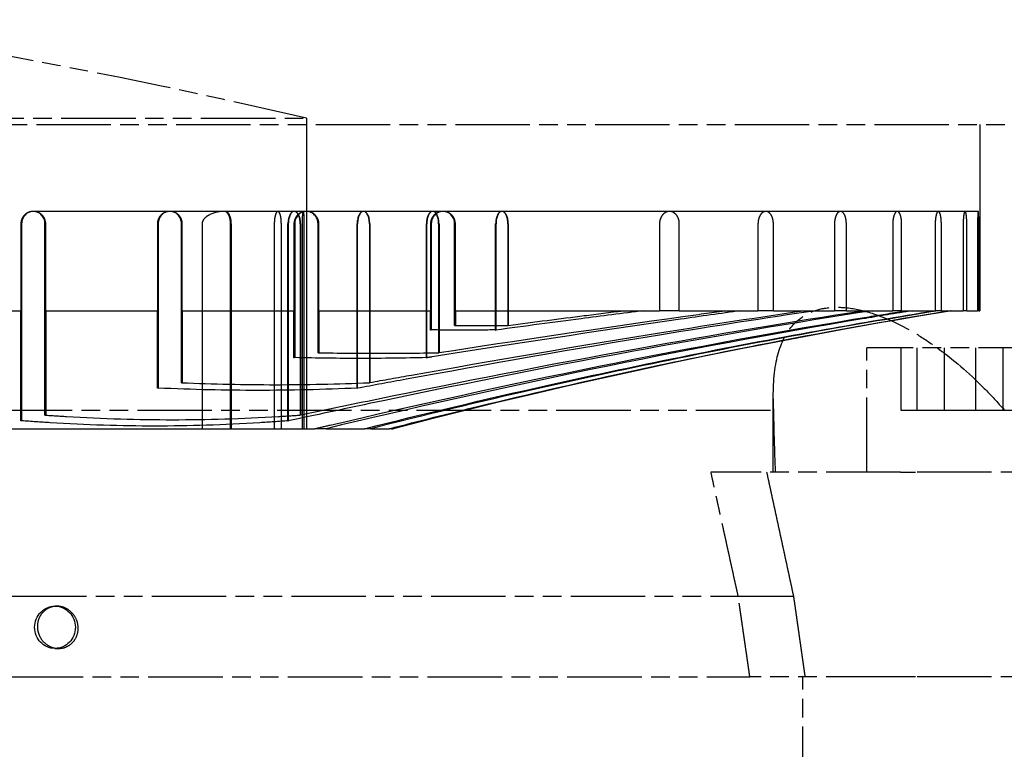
# Model space of a CAD drawing. Header units: millimetres. Extents: x -34725 to 178350, y -13707 to 126150.
# Tile 177 of 256: x 47143 to 47302, y 4669 to 4786. Entities that reach past the tile are written whole.
import ezdxf

# ---------------------------------------------------------------- set-up
doc = ezdxf.new("R2010")
doc.units = ezdxf.units.MM
doc.linetypes.add('AM_ISO09W050', pattern=[22.5, 12, -1.5, 3, -1.5, 3, -1.5])
doc.layers.get('Defpoints').update_dxf_attribs({"linetype": 'CONTINUOUS'})
doc.layers.add('AM_11', color=3, linetype='AM_ISO09W050', lineweight=25)
doc.layers.add('AM_5', color=3, linetype='CONTINUOUS', lineweight=25)
doc.styles.get("Standard").update_dxf_attribs({"font": 'isocp.shx'})
doc.dimstyles.new('AM_ISO', dxfattribs={"dimtxt": 3.5, "dimasz": 2.5, "dimexe": 2, "dimexo": 1, "dimgap": 0.6, "dimtad": 1, "dimdsep": 46, "dimtxsty": 'Standard', "dimcen": 0, "dimclrd": 256, "dimclre": 256, "dimclrt": 2, "dimadec": 0, "dimazin": 2, "dimtp": 0.1, "dimtm": 0.1, "dimtfac": 0.71, "dimtmove": 0, "dimatfit": 3, "dimfxl": 1, "dimtfill": 1, "dimtfillclr": 256, "dimlwd": -1, "dimlwe": -1, "dimarcsym": 0})

# ---------------------------------------------------------------- blocks, each defined once
blk = doc.blocks.new('*D66')
at = {"layer": 'AM_5', "transparency": 16777216}
for p, q in [((42676.9, 5358.19), (42676.9, 9633.73)), ((49596.9, 4508.19), (49596.9, 9633.73)), ((43051.9, 9333.73), (49221.9, 9333.73))]:
    blk.add_line(p, q, dxfattribs=at)
for points in [[(43051.9, 9396.23), (43051.9, 9271.23), (42676.9, 9333.73)], [(49221.9, 9396.23), (49221.9, 9271.23), (49596.9, 9333.73)]]:
    blk.add_solid(points, dxfattribs=at)
at = {"layer": 'Defpoints', "color": 0, "transparency": 16777216}
for p in [(49596.9, 9333.73), (42676.9, 5208.19), (49596.9, 4358.19)]:
    blk.add_point(p, dxfattribs=at)
at = {"layer": 'AM_5', "color": 2, "transparency": 16777216, "insert": (47122.13, 9817.38), "char_height": 525, "attachment_point": 5, "bg_fill": 3, "box_fill_scale": 1.1, "bg_fill_color": 256, "bg_fill_true_color": 13158600, "bg_fill_transparency": 0}
blk.add_mtext('6920', dxfattribs=at)

msp = doc.modelspace()

# ---------------------------------------------------------------- dimensions: what is measured, and where the dimension line sits
at = {"layer": 'AM_5'}
dim = msp.add_linear_dim(base=(49596.896, 9333.725), p1=(42676.896, 5208.188), p2=(49596.896, 4358.188), dimstyle='AM_ISO', override={"dimscale": 150, "dimtmove": 2}, dxfattribs=at)
dim.commit()
dim.dimension.update_dxf_attribs({"geometry": '*D66', "text_midpoint": (47122.13, 9817.383), "dimtype": 160})

# ---------------------------------------------------------------- next in the draw order: linework, layer by layer
at = {"layer": 'AM_11'}
for p, q in [((46947.152, 4770.188), (47189.152, 4770.188)), ((47189.152, 4770.188), (47189.152, 4769.188)), ((46808.152, 4769.188), (47328.152, 4769.188)), ((47309.426, 4733.188), (47279.426, 4733.188)), ((47279.426, 4713.188), (47279.426, 4733.188)), ((47094.417, 4723.188), (47264.446, 4723.188)), ((47284.893, 4713.188), (47254.326, 4713.188)), ((47284.893, 4713.188), (47287.307, 4713.188)), ((47322.052, 4713.188), (47287.307, 4713.188)), ((47096.74, 4693.188), (47258.72, 4693.188)), ((47096.179, 4680.188), (47260.6, 4680.188)), ((47284.893, 4680.188), (47260.6, 4680.188)), ((47269.139, 4660.188), (47269.139, 4680.188)), ((47287.307, 4680.188), (47284.893, 4680.188)), ((47322.052, 4680.188), (47287.307, 4680.188))]:
    msp.add_line(p, q, dxfattribs=at)
at = {"layer": 'AM_11', "ltscale": 23.705854}
msp.add_line((47189.152, 4769.188), (47189.152, 4720.188), dxfattribs=at)
at = {"layer": 'AM_11', "ltscale": 24.189648}
msp.add_line((47297.652, 4769.188), (47297.652, 4739.188), dxfattribs=at)
at = {"layer": 'AM_11', "ltscale": 25.08684}
for p, q in [((47167.152, 4755.188), (47145.152, 4755.188)), ((47189.152, 4755.188), (47167.152, 4755.188))]:
    msp.add_line(p, q, dxfattribs=at)
at = {"layer": 'AM_11', "ltscale": 23.205763}
msp.add_line((47209.502, 4755.188), (47189.152, 4755.188), dxfattribs=at)
at = {"layer": 'AM_11', "ltscale": 1.570911}
msp.add_line((47211.152, 4755.188), (47209.502, 4755.188), dxfattribs=at)
at = {"layer": 'AM_11', "ltscale": 12.801457}
msp.add_line((47220.657, 4755.188), (47211.152, 4755.188), dxfattribs=at)
at = {"layer": 'AM_11', "ltscale": 21.768898}
msp.add_line((47247.655, 4755.188), (47220.657, 4755.188), dxfattribs=at)
at = {"layer": 'AM_11', "ltscale": 14.769024}
msp.add_line((47263.163, 4755.188), (47247.655, 4755.188), dxfattribs=at)
at = {"layer": 'AM_11', "ltscale": 11.464278}
msp.add_line((47275.201, 4755.188), (47263.163, 4755.188), dxfattribs=at)
at = {"layer": 'AM_11', "ltscale": 8.712307}
msp.add_line((47284.349, 4755.188), (47275.201, 4755.188), dxfattribs=at)
at = {"layer": 'AM_11', "ltscale": 6.299582}
msp.add_line((47290.964, 4755.188), (47284.349, 4755.188), dxfattribs=at)
at = {"layer": 'AM_11', "ltscale": 4.097777}
msp.add_line((47295.267, 4755.188), (47290.964, 4755.188), dxfattribs=at)
at = {"layer": 'AM_11', "ltscale": 2.019995}
msp.add_line((47297.388, 4755.188), (47295.267, 4755.188), dxfattribs=at)
at = {"layer": 'AM_11', "ltscale": 13.332776}
for p, q in [((47143.152, 4753.188), (47143.152, 4739.188)), ((47147.152, 4739.188), (47147.152, 4753.188)), ((47165.152, 4753.188), (47165.152, 4739.188)), ((47169.152, 4739.188), (47169.152, 4753.188)), ((47187.152, 4753.188), (47187.152, 4739.188)), ((47191.152, 4739.188), (47191.152, 4753.188)), ((47209.152, 4753.188), (47209.152, 4739.188)), ((47213.152, 4739.188), (47213.152, 4753.188)), ((47246.043, 4753.188), (47246.043, 4739.188)), ((47249.23, 4739.188), (47249.23, 4753.188)), ((47261.908, 4753.188), (47261.908, 4739.188)), ((47264.39, 4739.188), (47264.39, 4753.188)), ((47274.233, 4753.188), (47274.233, 4739.188)), ((47276.145, 4739.188), (47276.145, 4753.188)), ((47283.626, 4753.188), (47283.626, 4739.188)), ((47285.051, 4739.188), (47285.051, 4753.188)), ((47290.461, 4753.188), (47290.461, 4739.188)), ((47291.448, 4739.188), (47291.448, 4753.188)), ((47294.967, 4753.188), (47294.967, 4739.188)), ((47295.549, 4739.188), (47295.549, 4753.188)), ((47297.284, 4753.188), (47297.284, 4739.188)), ((47297.475, 4739.188), (47297.475, 4753.188))]:
    msp.add_line(p, q, dxfattribs=at)
at = {"layer": 'AM_11', "ltscale": 25.580938}
for p, q in [((47143.275, 4753.188), (47143.275, 4721.462)), ((47186.242, 4721.462), (47186.242, 4753.188))]:
    msp.add_line(p, q, dxfattribs=at)
at = {"layer": 'AM_11', "ltscale": 24.841232}
for p, q in [((47147.029, 4722.38), (47147.029, 4753.188)), ((47188.145, 4753.188), (47188.145, 4722.38))]:
    msp.add_line(p, q, dxfattribs=at)
at = {"layer": 'AM_11', "ltscale": 21.337854}
for p, q in [((47165.275, 4753.188), (47165.275, 4726.725)), ((47197.396, 4726.725), (47197.396, 4753.188))]:
    msp.add_line(p, q, dxfattribs=at)
at = {"layer": 'AM_11', "ltscale": 30.960028}
for p, q in [((47169.029, 4727.59), (47169.029, 4753.188)), ((47199.299, 4753.188), (47199.299, 4727.59))]:
    msp.add_line(p, q, dxfattribs=at)
at = {"layer": 'AM_11', "ltscale": 26.608612}
for p, q in [((47172.343, 4753.188), (47172.343, 4720.188)), ((47176.927, 4720.188), (47176.927, 4753.188)), ((47176.99, 4753.188), (47176.99, 4720.188)), ((47177.053, 4753.188), (47177.053, 4720.188)), ((47183.979, 4753.188), (47183.979, 4720.188)), ((47185.114, 4720.188), (47185.114, 4753.188)), ((47188.452, 4753.188), (47188.452, 4720.188)), ((47188.817, 4720.188), (47188.817, 4753.188))]:
    msp.add_line(p, q, dxfattribs=at)
at = {"layer": 'AM_11', "ltscale": 25.605299}
msp.add_line((47186.179, 4721.432), (47186.179, 4753.188), dxfattribs=at)
at = {"layer": 'AM_11', "ltscale": 26.072294}
for p, q in [((47187.275, 4753.188), (47187.275, 4731.631)), ((47208.551, 4731.631), (47208.551, 4753.188))]:
    msp.add_line(p, q, dxfattribs=at)
at = {"layer": 'AM_11', "ltscale": 24.817051}
msp.add_line((47188.207, 4753.188), (47188.207, 4722.41), dxfattribs=at)
at = {"layer": 'AM_11', "ltscale": 25.111382}
for p, q in [((47191.029, 4732.426), (47191.029, 4753.188)), ((47210.454, 4753.188), (47210.454, 4732.426))]:
    msp.add_line(p, q, dxfattribs=at)
at = {"layer": 'AM_11', "ltscale": 21.360899}
msp.add_line((47197.334, 4726.696), (47197.334, 4753.188), dxfattribs=at)
at = {"layer": 'AM_11', "ltscale": 30.925901}
msp.add_line((47199.362, 4753.188), (47199.362, 4727.618), dxfattribs=at)
at = {"layer": 'AM_11', "ltscale": 26.104095}
msp.add_line((47208.488, 4731.605), (47208.488, 4753.188), dxfattribs=at)
at = {"layer": 'AM_11', "ltscale": 20.676773}
for p, q in [((47209.275, 4753.188), (47209.275, 4736.092)), ((47219.705, 4736.092), (47219.705, 4753.188))]:
    msp.add_line(p, q, dxfattribs=at)
at = {"layer": 'AM_11', "ltscale": 25.080122}
msp.add_line((47210.516, 4753.188), (47210.516, 4732.452), dxfattribs=at)
at = {"layer": 'AM_11', "ltscale": 19.815084}
for p, q in [((47213.029, 4736.805), (47213.029, 4753.188)), ((47221.609, 4753.188), (47221.609, 4736.805))]:
    msp.add_line(p, q, dxfattribs=at)
at = {"layer": 'AM_11', "ltscale": 20.705349}
msp.add_line((47219.643, 4736.069), (47219.643, 4753.188), dxfattribs=at)
at = {"layer": 'AM_11', "ltscale": 19.787109}
msp.add_line((47221.671, 4753.188), (47221.671, 4736.828), dxfattribs=at)
at = {"layer": 'AM_11', "ltscale": 22.739004}
for p, q in [((47125.152, 4739.188), (47143.152, 4739.188)), ((47285.051, 4739.188), (47290.461, 4739.188))]:
    msp.add_line(p, q, dxfattribs=at)
at = {"layer": 'AM_11', "ltscale": 25.743126}
msp.add_line((47143.152, 4721.432), (47143.152, 4739.188), dxfattribs=at)
at = {"layer": 'AM_11', "ltscale": 23.58321}
for p, q in [((47147.152, 4739.188), (47165.152, 4739.188)), ((47276.145, 4739.188), (47283.626, 4739.188))]:
    msp.add_line(p, q, dxfattribs=at)
at = {"layer": 'AM_11', "ltscale": 24.773409}
msp.add_line((47147.152, 4739.188), (47147.152, 4722.41), dxfattribs=at)
at = {"layer": 'AM_11', "ltscale": 25.879137}
msp.add_line((47165.152, 4726.696), (47165.152, 4739.188), dxfattribs=at)
at = {"layer": 'AM_11', "ltscale": 24.821342}
for p, q in [((47169.152, 4739.188), (47187.152, 4739.188)), ((47264.39, 4739.188), (47274.233, 4739.188))]:
    msp.add_line(p, q, dxfattribs=at)
at = {"layer": 'AM_11', "ltscale": 24.466913}
msp.add_line((47169.152, 4739.188), (47169.152, 4727.618), dxfattribs=at)
at = {"layer": 'AM_11', "ltscale": 24.762812}
msp.add_line((47187.152, 4731.605), (47187.152, 4739.188), dxfattribs=at)
at = {"layer": 'AM_11', "ltscale": 26.638676}
for p, q in [((47191.152, 4739.188), (47209.152, 4739.188)), ((47249.23, 4739.188), (47261.908, 4739.188))]:
    msp.add_line(p, q, dxfattribs=at)
at = {"layer": 'AM_11', "ltscale": 28.138655}
msp.add_line((47191.152, 4739.188), (47191.152, 4732.452), dxfattribs=at)
at = {"layer": 'AM_11', "ltscale": 29.090322}
msp.add_line((47209.152, 4736.069), (47209.152, 4739.188), dxfattribs=at)
at = {"layer": 'AM_11', "ltscale": 28.177946}
msp.add_line((47213.152, 4739.188), (47246.043, 4739.188), dxfattribs=at)
at = {"layer": 'AM_11', "ltscale": 22.589703}
msp.add_line((47213.152, 4739.188), (47213.152, 4736.828), dxfattribs=at)
at = {"layer": 'AM_11', "ltscale": 3.034942}
msp.add_line((47249.23, 4739.188), (47246.043, 4739.188), dxfattribs=at)
at = {"layer": 'AM_11', "ltscale": 2.363717}
msp.add_line((47264.39, 4739.188), (47261.908, 4739.188), dxfattribs=at)
at = {"layer": 'AM_11', "ltscale": 1.821458}
msp.add_line((47276.145, 4739.188), (47274.233, 4739.188), dxfattribs=at)
at = {"layer": 'AM_11', "ltscale": 1.356705}
msp.add_line((47285.051, 4739.188), (47283.626, 4739.188), dxfattribs=at)
at = {"layer": 'AM_11', "ltscale": 0.940269}
msp.add_line((47291.448, 4739.188), (47290.461, 4739.188), dxfattribs=at)
at = {"layer": 'AM_11', "ltscale": 22.188759}
msp.add_line((47291.448, 4739.188), (47294.967, 4739.188), dxfattribs=at)
at = {"layer": 'AM_11', "ltscale": 0.55343}
msp.add_line((47295.549, 4739.188), (47294.967, 4739.188), dxfattribs=at)
at = {"layer": 'AM_11', "ltscale": 21.877224}
msp.add_line((47295.549, 4739.188), (47297.284, 4739.188), dxfattribs=at)
at = {"layer": 'AM_11', "ltscale": 0.182702}
msp.add_line((47297.475, 4739.188), (47297.284, 4739.188), dxfattribs=at)
at = {"layer": 'AM_11', "ltscale": 8.573233}
msp.add_line((47297.475, 4739.188), (47297.652, 4739.188), dxfattribs=at)
at = {"layer": 'AM_11', "ltscale": 9.523383}
for p, q in [((47284.946, 4733.188), (47284.946, 4723.188)), ((47287.486, 4733.188), (47287.486, 4723.188)), ((47291.886, 4733.188), (47291.886, 4723.188)), ((47296.966, 4733.188), (47296.966, 4723.188)), ((47301.366, 4733.188), (47301.366, 4723.188))]:
    msp.add_line(p, q, dxfattribs=at)
at = {"layer": 'AM_11', "ltscale": 11.839312}
msp.add_line((47264.376, 4713.188), (47264.376, 4725.62), dxfattribs=at)
at = {"layer": 'AM_11', "ltscale": 0.134488}
for p, q in [((47147.152, 4722.41), (47147.029, 4722.38)), ((47188.145, 4722.38), (47188.207, 4722.41))]:
    msp.add_line(p, q, dxfattribs=at)
at = {"layer": 'AM_11', "ltscale": 9.347156}
for p, q in [((47284.946, 4723.188), (47291.886, 4723.188)), ((47291.886, 4723.188), (47301.366, 4723.188)), ((47301.366, 4723.188), (47303.907, 4723.188))]:
    msp.add_line(p, q, dxfattribs=at)
at = {"layer": 'AM_11', "ltscale": 25.363047}
msp.add_line((47125.152, 4720.188), (47190.528, 4720.188), dxfattribs=at)
at = {"layer": 'AM_11', "ltscale": 1.699572}
msp.add_line((47192.313, 4720.188), (47190.528, 4720.188), dxfattribs=at)
at = {"layer": 'AM_11', "ltscale": 23.054117}
msp.add_line((47192.313, 4720.188), (47198.536, 4720.188), dxfattribs=at)
at = {"layer": 'AM_11', "ltscale": 0.960337}
msp.add_line((47199.545, 4720.188), (47198.536, 4720.188), dxfattribs=at)
at = {"layer": 'AM_11', "ltscale": 22.08386}
msp.add_line((47199.545, 4720.188), (47202.525, 4720.188), dxfattribs=at)
at = {"layer": 'AM_11', "ltscale": 0.311365}
msp.add_line((47202.852, 4720.188), (47202.525, 4720.188), dxfattribs=at)
at = {"layer": 'AM_11', "ltscale": 8.577396}
msp.add_line((47202.852, 4720.188), (47203.152, 4720.188), dxfattribs=at)
at = {"layer": 'AM_11', "ltscale": 10.867478}
msp.add_line((47258.72, 4693.188), (47267.626, 4693.188), dxfattribs=at)
at = {"layer": 'AM_11', "ltscale": 1.186672}
msp.add_line((47148.645, 4691.588), (47148.967, 4691.588), dxfattribs=at)
at = {"layer": 'AM_11', "ltscale": 2.182975}
msp.add_line((47148.645, 4684.788), (47149.238, 4684.788), dxfattribs=at)
at = {"layer": 'AM_11'}
msp.add_arc((46961.284, 3797.523), 999, 76.814991, 79.94796, dxfattribs=at)
at = {"layer": 'AM_11', "ltscale": 24.731554}
msp.add_arc((47454.285, 3753.268), 999, 99.282029, 104.559448, dxfattribs=at)
at = {"layer": 'AM_11', "ltscale": 3.07027}
for centre, major_axis, ratio, start_param, end_param in [((47145.152, 4753.188), (0, 2), 0.9384123, 0, 1.5707863), ((47145.152, 4753.188), (0, 2), 0.9384123, 4.712399, 6.2831853), ((47167.152, 4753.188), (0, 2), 0.9384123, 0, 1.5707863), ((47167.152, 4753.188), (0, 2), 0.9384123, 4.712399, 6.2831853), ((47176.039, 4753.188), (0, -2), 0.4758013, 1.5708063, 3.1415927), ((47187.193, 4753.188), (0, -2), 0.4758013, 3.1415927, 4.712379), ((47187.193, 4753.188), (0, -2), 0.4758013, 1.5708063, 3.1415927), ((47189.152, 4753.188), (0, 2), 0.9384123, 0, 1.5707863), ((47189.152, 4753.188), (0, 2), 0.9384123, 4.712399, 6.2831853), ((47198.348, 4753.188), (0, -2), 0.4758013, 3.1415927, 4.712379), ((47198.348, 4753.188), (0, -2), 0.4758013, 1.5708063, 3.1415927), ((47209.502, 4753.188), (0, -2), 0.4758013, 3.1415927, 4.712379), ((47211.152, 4753.188), (0, 2), 0.9384123, 0, 1.5707863), ((47209.502, 4753.188), (0, -2), 0.4758013, 1.5708063, 3.1415927), ((47211.152, 4753.188), (0, 2), 0.9384123, 4.712399, 6.2831853), ((47220.657, 4753.188), (0, -2), 0.4758013, 3.1415927, 4.712379), ((47220.657, 4753.188), (0, -2), 0.4758013, 1.5708063, 3.1415927)]:
    msp.add_ellipse(centre, major_axis=major_axis, ratio=ratio, start_param=start_param, end_param=end_param, dxfattribs=at)
at = {"layer": 'AM_11', "ltscale": 0.114414}
msp.add_ellipse((47176.039, 4753.188), major_axis=(0, -2), ratio=0.507028, start_param=3.1415927, end_param=3.1952211, dxfattribs=at)
at = {"layer": 'AM_11', "ltscale": 3.175662}
for centre, start_param, end_param in [((47176.039, 4753.188), 1.5708063, 3.1415927), ((47187.193, 4753.188), 3.1415927, 4.712379), ((47187.193, 4753.188), 1.5708063, 3.1415927), ((47198.348, 4753.188), 3.1415927, 4.712379), ((47198.348, 4753.188), 1.5708063, 3.1415927), ((47209.502, 4753.188), 3.1415927, 4.712379), ((47209.502, 4753.188), 1.5708063, 3.1415927), ((47220.657, 4753.188), 3.1415927, 4.712379), ((47220.657, 4753.188), 1.5708063, 3.1415927)]:
    msp.add_ellipse(centre, major_axis=(0, -2), ratio=0.507028, start_param=start_param, end_param=end_param, dxfattribs=at)
at = {"layer": 'AM_11', "ltscale": 25.837965}
msp.add_ellipse((47148.645, 4688.188), major_axis=(0, -3.4), ratio=0.9659258, dxfattribs=at)
at = {"layer": 'AM_11', "ltscale": 6.168282}
for points, knots in [([(47147.152, 4753.188), (47147.152, 4753.442), (47147.1, 4753.712), (47146.895, 4754.205), (47146.741, 4754.428), (47146.386, 4754.783), (47146.159, 4754.936), (47145.666, 4755.139), (47145.4, 4755.188), (47144.9, 4755.188), (47144.631, 4755.138), (47144.132, 4754.929), (47143.903, 4754.771), (47143.552, 4754.412), (47143.402, 4754.191), (47143.202, 4753.704), (47143.152, 4753.438), (47143.152, 4753.188)], [0.62139522, 0.62139522, 0.62139522, 0.62139522, 0.69776823, 0.69776823, 0.77414325, 0.77414325, 0.85323487, 0.85323487, 0.93232648, 0.93232648, 1.01245797, 1.01245797, 1.09258945, 1.09258945, 1.16769116, 1.16769116, 1.24279086, 1.24279086, 1.24279086, 1.24279086]), ([(47285.051, 4753.188), (47285.051, 4753.438), (47285.034, 4753.704), (47284.965, 4754.191), (47284.913, 4754.412), (47284.79, 4754.771), (47284.71, 4754.929), (47284.534, 4755.138), (47284.439, 4755.188), (47284.261, 4755.188), (47284.166, 4755.139), (47283.988, 4754.936), (47283.906, 4754.783), (47283.777, 4754.428), (47283.721, 4754.205), (47283.645, 4753.712), (47283.626, 4753.442), (47283.626, 4753.188)], [0.000002, 0.000002, 0.000002, 0.000002, 0.0751017, 0.0751017, 0.15020341, 0.15020341, 0.23033489, 0.23033489, 0.31046637, 0.31046637, 0.38955799, 0.38955799, 0.46864961, 0.46864961, 0.54502463, 0.54502463, 0.62139764, 0.62139764, 0.62139764, 0.62139764])]:
    msp.add_open_spline(points, degree=3, knots=knots, dxfattribs=at)
at = {"layer": 'AM_11', "ltscale": 6.311418}
for points, knots in [([(47169.152, 4753.188), (47169.152, 4753.445), (47169.099, 4753.717), (47168.892, 4754.209), (47168.738, 4754.43), (47168.384, 4754.785), (47168.156, 4754.938), (47167.663, 4755.14), (47167.398, 4755.188), (47166.9, 4755.188), (47166.629, 4755.137), (47166.126, 4754.926), (47165.894, 4754.765), (47165.546, 4754.403), (47165.399, 4754.185), (47165.202, 4753.702), (47165.152, 4753.438), (47165.152, 4753.188)], [0.63583055, 0.63583055, 0.63583055, 0.63583055, 0.71300985, 0.71300985, 0.79019115, 0.79019115, 0.8721482, 0.8721482, 0.95410526, 0.95410526, 1.03794332, 1.03794332, 1.12178137, 1.12178137, 1.19672915, 1.19672915, 1.27167494, 1.27167494, 1.27167494, 1.27167494]), ([(47276.145, 4753.188), (47276.145, 4753.438), (47276.122, 4753.702), (47276.03, 4754.185), (47275.962, 4754.403), (47275.798, 4754.765), (47275.688, 4754.926), (47275.45, 4755.137), (47275.321, 4755.188), (47275.083, 4755.188), (47274.956, 4755.14), (47274.718, 4754.938), (47274.608, 4754.785), (47274.435, 4754.43), (47274.36, 4754.209), (47274.259, 4753.717), (47274.233, 4753.445), (47274.233, 4753.188)], [0.000002, 0.000002, 0.000002, 0.000002, 0.07494778, 0.07494778, 0.14989556, 0.14989556, 0.23373362, 0.23373362, 0.31757168, 0.31757168, 0.39952873, 0.39952873, 0.48148579, 0.48148579, 0.55866709, 0.55866709, 0.63584638, 0.63584638, 0.63584638, 0.63584638])]:
    msp.add_open_spline(points, degree=3, knots=knots, dxfattribs=at)
at = {"layer": 'AM_11', "ltscale": 7.765017}
msp.add_open_spline([(47175.984, 4755.185), (47175.927, 4755.187), (47175.871, 4755.188), (47175.104, 4755.188), (47174.219, 4755.005), (47173.32, 4754.516), (47173.147, 4754.409), (47172.812, 4754.141), (47172.65, 4753.984), (47172.476, 4753.701), (47172.431, 4753.612), (47172.381, 4753.463), (47172.367, 4753.411), (47172.349, 4753.301), (47172.343, 4753.245), (47172.343, 4753.188)], degree=3, knots=[0.60513891, 0.60513891, 0.60513891, 0.60513891, 0.64175607, 0.64175607, 1.10956638, 1.10956638, 1.20929103, 1.20929103, 1.30901567, 1.30901567, 1.34322854, 1.34322854, 1.36033497, 1.36033497, 1.37743941, 1.37743941, 1.37743941, 1.37743941], dxfattribs=at)
at = {"layer": 'AM_11', "ltscale": 3.055968}
msp.add_open_spline([(47176.927, 4753.188), (47176.927, 4753.438), (47176.903, 4753.702), (47176.807, 4754.183), (47176.735, 4754.4), (47176.563, 4754.764), (47176.448, 4754.926), (47176.213, 4755.123), (47176.096, 4755.173), (47175.984, 4755.185)], degree=3, knots=[0.000002, 0.000002, 0.000002, 0.000002, 0.0748883, 0.0748883, 0.1497766, 0.1497766, 0.23459761, 0.23459761, 0.30749485, 0.30749485, 0.30749485, 0.30749485], dxfattribs=at)
at = {"layer": 'AM_11', "ltscale": 6.101378}
msp.add_open_spline([(47185.114, 4753.188), (47185.114, 4753.438), (47185.1, 4753.705), (47185.047, 4754.194), (47185.006, 4754.417), (47184.911, 4754.775), (47184.849, 4754.931), (47184.712, 4755.138), (47184.636, 4755.188), (47184.494, 4755.188), (47184.418, 4755.138), (47184.275, 4754.935), (47184.208, 4754.782), (47184.103, 4754.427), (47184.057, 4754.203), (47183.995, 4753.711), (47183.979, 4753.441), (47183.979, 4753.188)], degree=3, knots=[0.000002, 0.000002, 0.000002, 0.000002, 0.07517508, 0.07517508, 0.15035016, 0.15035016, 0.22867235, 0.22867235, 0.30699454, 0.30699454, 0.38478832, 0.38478832, 0.4625821, 0.4625821, 0.53861764, 0.53861764, 0.61465119, 0.61465119, 0.61465119, 0.61465119], dxfattribs=at)
at = {"layer": 'AM_11', "ltscale": 6.522743}
for points, knots in [([(47191.152, 4753.188), (47191.152, 4753.449), (47191.098, 4753.723), (47190.889, 4754.215), (47190.735, 4754.433), (47190.381, 4754.788), (47190.151, 4754.941), (47189.659, 4755.141), (47189.396, 4755.188), (47188.899, 4755.188), (47188.627, 4755.137), (47188.118, 4754.922), (47187.882, 4754.757), (47187.537, 4754.39), (47187.394, 4754.176), (47187.202, 4753.7), (47187.152, 4753.437), (47187.152, 4753.188)], [0.65715704, 0.65715704, 0.65715704, 0.65715704, 0.7355572, 0.7355572, 0.81395936, 0.81395936, 0.90012906, 0.90012906, 0.98629875, 0.98629875, 1.07557426, 1.07557426, 1.16484976, 1.16484976, 1.23960683, 1.23960683, 1.31436189, 1.31436189, 1.31436189, 1.31436189]), ([(47264.39, 4753.188), (47264.39, 4753.437), (47264.36, 4753.7), (47264.243, 4754.176), (47264.156, 4754.39), (47263.945, 4754.757), (47263.801, 4754.922), (47263.488, 4755.137), (47263.32, 4755.188), (47263.011, 4755.188), (47262.848, 4755.141), (47262.54, 4754.941), (47262.395, 4754.788), (47262.172, 4754.433), (47262.074, 4754.215), (47261.942, 4753.723), (47261.908, 4753.449), (47261.908, 4753.188)], [0.000002, 0.000002, 0.000002, 0.000002, 0.07475707, 0.07475707, 0.14951414, 0.14951414, 0.23878964, 0.23878964, 0.32806514, 0.32806514, 0.41423484, 0.41423484, 0.50040453, 0.50040453, 0.57880669, 0.57880669, 0.65720686, 0.65720686, 0.65720686, 0.65720686])]:
    msp.add_open_spline(points, degree=3, knots=knots, dxfattribs=at)
at = {"layer": 'AM_11', "ltscale": 5.995339}
msp.add_open_spline([(47188.817, 4753.188), (47188.817, 4753.439), (47188.813, 4753.707), (47188.798, 4754.199), (47188.786, 4754.424), (47188.758, 4754.779), (47188.739, 4754.933), (47188.697, 4755.138), (47188.674, 4755.188), (47188.628, 4755.188), (47188.603, 4755.138), (47188.555, 4754.934), (47188.532, 4754.78), (47188.495, 4754.425), (47188.479, 4754.2), (47188.457, 4753.707), (47188.452, 4753.439), (47188.452, 4753.188)], degree=3, knots=[0.000002, 0.000002, 0.000002, 0.000002, 0.07531804, 0.07531804, 0.15063608, 0.15063608, 0.2262602, 0.2262602, 0.30188432, 0.30188432, 0.37750052, 0.37750052, 0.45311672, 0.45311672, 0.52854072, 0.52854072, 0.60396272, 0.60396272, 0.60396272, 0.60396272], dxfattribs=at)
at = {"layer": 'AM_11', "ltscale": 6.841771}
for points, knots in [([(47213.152, 4753.188), (47213.152, 4753.456), (47213.095, 4753.732), (47212.884, 4754.223), (47212.731, 4754.438), (47212.377, 4754.791), (47212.146, 4754.944), (47211.654, 4755.142), (47211.393, 4755.188), (47210.898, 4755.188), (47210.623, 4755.137), (47210.107, 4754.916), (47209.866, 4754.746), (47209.525, 4754.371), (47209.388, 4754.163), (47209.201, 4753.696), (47209.152, 4753.436), (47209.152, 4753.188)], [0.6893802, 0.6893802, 0.6893802, 0.6893802, 0.76969687, 0.76969687, 0.85001554, 0.85001554, 0.94251217, 0.94251217, 1.03500881, 1.03500881, 1.13241181, 1.13241181, 1.22981482, 1.22981482, 1.30435657, 1.30435657, 1.37889632, 1.37889632, 1.37889632, 1.37889632]), ([(47249.23, 4753.188), (47249.23, 4753.436), (47249.192, 4753.696), (47249.046, 4754.163), (47248.939, 4754.371), (47248.672, 4754.746), (47248.482, 4754.916), (47248.075, 4755.137), (47247.857, 4755.188), (47247.463, 4755.188), (47247.254, 4755.142), (47246.859, 4754.944), (47246.672, 4754.791), (47246.386, 4754.438), (47246.261, 4754.223), (47246.09, 4753.732), (47246.043, 4753.456), (47246.043, 4753.188)], [0.000002, 0.000002, 0.000002, 0.000002, 0.07454175, 0.07454175, 0.1490835, 0.1490835, 0.24648651, 0.24648651, 0.34388952, 0.34388952, 0.43638615, 0.43638615, 0.52888278, 0.52888278, 0.60920145, 0.60920145, 0.68951813, 0.68951813, 0.68951813, 0.68951813])]:
    msp.add_open_spline(points, degree=3, knots=knots, dxfattribs=at)
at = {"layer": 'AM_11', "ltscale": 6.072949}
msp.add_open_spline([(47291.448, 4753.188), (47291.448, 4753.439), (47291.436, 4753.706), (47291.388, 4754.195), (47291.352, 4754.418), (47291.267, 4754.776), (47291.213, 4754.932), (47291.092, 4755.138), (47291.026, 4755.188), (47290.903, 4755.188), (47290.836, 4755.138), (47290.713, 4754.935), (47290.656, 4754.781), (47290.566, 4754.426), (47290.526, 4754.202), (47290.474, 4753.71), (47290.461, 4753.441), (47290.461, 4753.188)], degree=3, knots=[0.000002, 0.000002, 0.000002, 0.000002, 0.07521658, 0.07521658, 0.15043316, 0.15043316, 0.22808826, 0.22808826, 0.30574335, 0.30574335, 0.38291864, 0.38291864, 0.46009393, 0.46009393, 0.5359396, 0.5359396, 0.61178326, 0.61178326, 0.61178326, 0.61178326], dxfattribs=at)
at = {"layer": 'AM_11', "ltscale": 6.014274}
msp.add_open_spline([(47295.549, 4753.188), (47295.549, 4753.439), (47295.542, 4753.706), (47295.514, 4754.198), (47295.493, 4754.422), (47295.444, 4754.778), (47295.412, 4754.933), (47295.342, 4755.138), (47295.304, 4755.188), (47295.231, 4755.188), (47295.191, 4755.138), (47295.118, 4754.934), (47295.084, 4754.78), (47295.03, 4754.425), (47295.007, 4754.201), (47294.975, 4753.708), (47294.967, 4753.44), (47294.967, 4753.188)], degree=3, knots=[0.000002, 0.000002, 0.000002, 0.000002, 0.07529298, 0.07529298, 0.15058597, 0.15058597, 0.22671903, 0.22671903, 0.3028521, 0.3028521, 0.3788412, 0.3788412, 0.4548303, 0.4548303, 0.53035085, 0.53035085, 0.6058694, 0.6058694, 0.6058694, 0.6058694], dxfattribs=at)
at = {"layer": 'AM_11', "ltscale": 5.98706}
msp.add_open_spline([(47297.475, 4753.188), (47297.475, 4753.313), (47297.475, 4753.443), (47297.474, 4753.572), (47297.473, 4753.702), (47297.471, 4753.83), (47297.469, 4753.953), (47297.467, 4754.076), (47297.465, 4754.194), (47297.462, 4754.304), (47297.459, 4754.413), (47297.455, 4754.513), (47297.452, 4754.602), (47297.448, 4754.691), (47297.444, 4754.774), (47297.439, 4754.848), (47297.434, 4754.921), (47297.429, 4754.985), (47297.424, 4755.036), (47297.418, 4755.087), (47297.412, 4755.125), (47297.406, 4755.151), (47297.4, 4755.176), (47297.394, 4755.188), (47297.388, 4755.188), (47297.382, 4755.188), (47297.376, 4755.176), (47297.369, 4755.151), (47297.363, 4755.125), (47297.357, 4755.087), (47297.35, 4755.036), (47297.344, 4754.985), (47297.338, 4754.921), (47297.332, 4754.847), (47297.326, 4754.774), (47297.321, 4754.691), (47297.316, 4754.602), (47297.311, 4754.513), (47297.307, 4754.413), (47297.303, 4754.304), (47297.299, 4754.194), (47297.295, 4754.076), (47297.292, 4753.953), (47297.289, 4753.83), (47297.287, 4753.702), (47297.286, 4753.572), (47297.284, 4753.443), (47297.284, 4753.313), (47297.284, 4753.188)], degree=3, knots=[6.0305082, 6.0305082, 6.0305082, 6.0305082, 6.4071482, 6.4071482, 6.4071482, 6.7838081, 6.7838081, 6.7838081, 7.1604681, 7.1604681, 7.1604681, 7.537128, 7.537128, 7.537128, 7.9142117, 7.9142117, 7.9142117, 8.2912953, 8.2912953, 8.2912953, 8.668379, 8.668379, 8.668379, 9.0454627, 9.0454627, 9.0454627, 9.4226689, 9.4226689, 9.4226689, 9.7998752, 9.7998752, 9.7998752, 10.1770815, 10.1770815, 10.1770815, 10.5542877, 10.5542877, 10.5542877, 10.9309599, 10.9309599, 10.9309599, 11.3076321, 11.3076321, 11.3076321, 11.6843043, 11.6843043, 11.6843043, 12.0609564, 12.0609564, 12.0609564, 12.0609564], dxfattribs=at)
at = {"layer": 'AM_11', "ltscale": 25.743126}
msp.add_open_spline([(47280.284, 4739.188), (47268.007, 4737.293), (47254.773, 4735.053), (47227, 4729.921), (47212.468, 4726.989), (47194.993, 4723.317), (47190.62, 4722.385), (47186.179, 4721.432)], degree=3, knots=[717.2154199, 717.2154199, 717.2154199, 717.2154199, 720.8765328, 720.8765328, 724.9195355, 724.9195355, 726.2336358, 726.2336358, 726.2336358, 726.2336358], dxfattribs=at)
at = {"layer": 'AM_11', "ltscale": 24.773409}
msp.add_open_spline([(47188.207, 4722.41), (47192.369, 4723.278), (47196.47, 4724.13), (47213.62, 4727.646), (47228.08, 4730.498), (47254.904, 4735.352), (47267.259, 4737.414), (47278.827, 4739.188)], degree=3, knots=[11.4048053, 11.4048053, 11.4048053, 11.4048053, 12.6374482, 12.6374482, 16.6569455, 16.6569455, 20.0734125, 20.0734125, 20.0734125, 20.0734125], dxfattribs=at)
at = {"layer": 'AM_11', "ltscale": 26.120176}
msp.add_open_spline([(47190.528, 4720.188), (47191.352, 4720.382), (47192.172, 4720.574), (47206.47, 4723.92), (47221.338, 4727.224), (47251.186, 4733.26), (47266.168, 4735.99), (47281.81, 4738.55), (47283.804, 4738.87), (47285.812, 4739.188)], degree=3, knots=[11.7795525, 11.7795525, 11.7795525, 11.7795525, 12.0312282, 12.0312282, 16.1849989, 16.1849989, 20.3387696, 20.3387696, 20.9401168, 20.9401168, 20.9401168, 20.9401168], dxfattribs=at)
at = {"layer": 'AM_11', "ltscale": 25.915924}
msp.add_open_spline([(47286.821, 4739.188), (47284.092, 4738.754), (47281.39, 4738.315), (47264.971, 4735.582), (47249.904, 4732.788), (47220.229, 4726.672), (47205.618, 4723.365), (47192.313, 4720.188)], degree=3, knots=[717.5024463, 717.5024463, 717.5024463, 717.5024463, 718.3158895, 718.3158895, 722.4957709, 722.4957709, 726.581419, 726.581419, 726.581419, 726.581419], dxfattribs=at)
at = {"layer": 'AM_11', "ltscale": 25.879137}
msp.add_open_spline([(47271.169, 4739.188), (47263.066, 4737.989), (47254.709, 4736.688), (47232.192, 4732.998), (47218.052, 4730.489), (47202.614, 4727.668), (47199.987, 4727.185), (47197.334, 4726.696)], degree=3, knots=[717.0942181, 717.0942181, 717.0942181, 717.0942181, 719.4012629, 719.4012629, 723.317878, 723.317878, 724.1093871, 724.1093871, 724.1093871, 724.1093871], dxfattribs=at)
at = {"layer": 'AM_11', "ltscale": 25.224432}
msp.add_open_spline([(47198.536, 4720.188), (47208.031, 4722.565), (47217.924, 4724.926), (47235.553, 4728.863), (47243.276, 4730.5), (47258.406, 4733.538), (47265.812, 4734.939), (47278.607, 4737.229), (47284.46, 4738.226), (47290.413, 4739.188)], degree=3, knots=[12.7951057, 12.7951057, 12.7951057, 12.7951057, 15.56959, 15.56959, 17.7234176, 17.7234176, 19.8772453, 19.8772453, 21.6229467, 21.6229467, 21.6229467, 21.6229467], dxfattribs=at)
at = {"layer": 'AM_11', "ltscale": 24.466913}
msp.add_open_spline([(47199.362, 4727.618), (47201.628, 4728.025), (47203.874, 4728.426), (47218.876, 4731.096), (47232.946, 4733.532), (47254.487, 4736.982), (47261.939, 4738.123), (47269.209, 4739.188)], degree=3, knots=[12.417137, 12.417137, 12.417137, 12.417137, 13.0945574, 13.0945574, 16.9887095, 16.9887095, 19.0450104, 19.0450104, 19.0450104, 19.0450104], dxfattribs=at)
at = {"layer": 'AM_11', "ltscale": 25.115316}
msp.add_open_spline([(47291.006, 4739.188), (47284.337, 4738.108), (47277.789, 4736.981), (47264.28, 4734.527), (47256.824, 4733.095), (47241.594, 4729.988), (47233.82, 4728.314), (47217.11, 4724.52), (47208.181, 4722.366), (47199.545, 4720.188)], degree=3, knots=[718.0614984, 718.0614984, 718.0614984, 718.0614984, 720.0110004, 720.0110004, 722.1805131, 722.1805131, 724.3500258, 724.3500258, 726.8557151, 726.8557151, 726.8557151, 726.8557151], dxfattribs=at)
at = {"layer": 'AM_11', "ltscale": 24.797564}
msp.add_open_spline([(47202.525, 4720.188), (47207.293, 4721.42), (47212.109, 4722.629), (47224.948, 4725.749), (47232.985, 4727.598), (47248.738, 4731.025), (47256.453, 4732.603), (47273.183, 4735.838), (47282.868, 4737.57), (47292.776, 4739.188)], degree=3, knots=[13.3113951, 13.3113951, 13.3113951, 13.3113951, 14.6663214, 14.6663214, 16.9165503, 16.9165503, 19.1667792, 19.1667792, 22.028474, 22.028474, 22.028474, 22.028474], dxfattribs=at)
at = {"layer": 'AM_11', "ltscale": 24.763113}
msp.add_open_spline([(47292.972, 4739.188), (47282.336, 4737.45), (47271.947, 4735.577), (47254.492, 4732.159), (47246.71, 4730.547), (47230.82, 4727.045), (47222.714, 4725.156), (47210.692, 4722.195), (47206.758, 4721.2), (47202.852, 4720.188)], degree=3, knots=[718.5427008, 718.5427008, 718.5427008, 718.5427008, 721.607486, 721.607486, 723.878633, 723.878633, 726.14978, 726.14978, 727.2569496, 727.2569496, 727.2569496, 727.2569496], dxfattribs=at)
at = {"layer": 'AM_11', "ltscale": 24.762812}
msp.add_open_spline([(47259.108, 4739.188), (47255.888, 4738.741), (47252.653, 4738.284), (47235.653, 4735.84), (47221.906, 4733.718), (47209.107, 4731.702), (47208.798, 4731.654), (47208.488, 4731.605)], degree=3, knots=[717.1272906, 717.1272906, 717.1272906, 717.1272906, 718.0183552, 718.0183552, 721.8118263, 721.8118263, 721.9055027, 721.9055027, 721.9055027, 721.9055027], dxfattribs=at)
at = {"layer": 'AM_11', "ltscale": 28.138655}
msp.add_open_spline([(47210.516, 4732.452), (47222.805, 4734.332), (47236.292, 4736.358), (47252.052, 4738.568), (47254.306, 4738.88), (47256.556, 4739.188)], degree=3, knots=[13.46394, 13.46394, 13.46394, 13.46394, 17.1834498, 17.1834498, 17.8042832, 17.8042832, 17.8042832, 17.8042832], dxfattribs=at)
at = {"layer": 'AM_11', "ltscale": 29.090322}
msp.add_open_spline([(47243.492, 4739.188), (47240.035, 4738.747), (47236.655, 4738.311), (47229.081, 4737.322), (47224.383, 4736.7), (47219.643, 4736.069)], degree=3, knots=[717.3311137, 717.3311137, 717.3311137, 717.3311137, 718.3170236, 718.3170236, 719.6225797, 719.6225797, 719.6225797, 719.6225797], dxfattribs=at)
at = {"layer": 'AM_11', "ltscale": 22.589703}
msp.add_open_spline([(47221.671, 4736.828), (47225.892, 4737.373), (47230.053, 4737.907), (47235.958, 4738.656), (47238.06, 4738.92), (47240.199, 4739.188)], degree=3, knots=[14.4613105, 14.4613105, 14.4613105, 14.4613105, 15.6262706, 15.6262706, 16.2470721, 16.2470721, 16.2470721, 16.2470721], dxfattribs=at)
at = {"layer": 'AM_11'}
for points, knots in [([(47264.446, 4723.188), (47264.289, 4726.01), (47264.381, 4728.65), (47265.256, 4733.032), (47265.961, 4734.846), (47267.941, 4737.466), (47269.077, 4738.38), (47271.375, 4739.353), (47272.364, 4739.594), (47274.406, 4739.786), (47275.429, 4739.762), (47277.803, 4739.469), (47279.158, 4739.148), (47282.85, 4737.925), (47285.193, 4736.792), (47288.578, 4734.742), (47289.691, 4734.003), (47290.814, 4733.188)], [-76.1222522, -76.1222522, -76.1222522, -76.1222522, -73.8183504, -73.8183504, -71.7785381, -71.7785381, -70.1131107, -70.1131107, -69.0483944, -69.0483944, -68.0907025, -68.0907025, -66.9206224, -66.9206224, -64.9659909, -64.9659909, -64.0291548, -64.0291548, -64.0291548, -64.0291548]), ([(47264.737, 4713.188), (47264.69, 4714.386), (47264.647, 4715.584), (47264.54, 4718.923), (47264.485, 4721.06), (47264.446, 4723.188)], [3.01500036, 3.01500036, 3.01500036, 3.01500036, 3.3549461, 3.3549461, 3.96289767, 3.96289767, 3.96289767, 3.96289767])]:
    msp.add_open_spline(points, degree=3, knots=knots, dxfattribs=at)
at = {"layer": 'AM_11', "ltscale": 0.133255}
for points in [[(47213.152, 4736.828), (47213.111, 4736.82), (47213.07, 4736.812), (47213.029, 4736.805)], [(47221.609, 4736.805), (47221.629, 4736.812), (47221.65, 4736.82), (47221.671, 4736.828)]]:
    msp.add_open_spline(points, degree=3, dxfattribs=at)
at = {"layer": 'AM_11', "ltscale": 11.555396}
msp.add_open_spline([(47213.029, 4736.805), (47214.467, 4736.795), (47215.897, 4736.789), (47217.319, 4736.789), (47218.74, 4736.789), (47220.171, 4736.795), (47221.609, 4736.805)], degree=3, knots=[728.7125689, 728.7125689, 728.7125689, 728.7125689, 729.3157238, 729.3157238, 729.3157238, 729.9188788, 729.9188788, 729.9188788, 729.9188788], dxfattribs=at)
at = {"layer": 'AM_11', "ltscale": 0.133334}
for points in [[(47209.275, 4736.092), (47209.234, 4736.084), (47209.193, 4736.077), (47209.152, 4736.069)], [(47219.643, 4736.069), (47219.664, 4736.077), (47219.685, 4736.084), (47219.705, 4736.092)]]:
    msp.add_open_spline(points, degree=3, dxfattribs=at)
at = {"layer": 'AM_11', "ltscale": 14.047666}
msp.add_open_spline([(47219.705, 4736.092), (47217.955, 4736.077), (47216.217, 4736.068), (47214.49, 4736.068), (47212.764, 4736.068), (47211.025, 4736.077), (47209.275, 4736.092)], degree=3, knots=[728.8862247, 728.8862247, 728.8862247, 728.8862247, 729.6186139, 729.6186139, 729.6186139, 730.3510032, 730.3510032, 730.3510032, 730.3510032], dxfattribs=at)
at = {"layer": 'AM_11', "ltscale": 0.133706}
for points in [[(47191.152, 4732.452), (47191.111, 4732.443), (47191.07, 4732.434), (47191.029, 4732.426)], [(47210.454, 4732.426), (47210.475, 4732.434), (47210.496, 4732.443), (47210.516, 4732.452)]]:
    msp.add_open_spline(points, degree=3, dxfattribs=at)
at = {"layer": 'AM_11', "ltscale": 22.151529}
msp.add_open_spline([(47191.029, 4732.426), (47194.304, 4732.358), (47197.543, 4732.324), (47200.741, 4732.324), (47203.94, 4732.324), (47207.179, 4732.358), (47210.454, 4732.426)], degree=3, knots=[729.6756457, 729.6756457, 729.6756457, 729.6756457, 731.0325354, 731.0325354, 731.0325354, 732.389425, 732.389425, 732.389425, 732.389425], dxfattribs=at)
at = {"layer": 'AM_11', "ltscale": 14.09674}
msp.add_open_spline([(47290.814, 4733.188), (47293.291, 4731.392), (47295.82, 4729.226), (47299.433, 4725.584), (47300.516, 4724.42), (47301.591, 4723.188)], degree=3, knots=[-64.0291548, -64.0291548, -64.0291548, -64.0291548, -61.9644114, -61.9644114, -61.0750701, -61.0750701, -61.0750701, -61.0750701], dxfattribs=at)
at = {"layer": 'AM_11', "ltscale": 0.133785}
for points in [[(47187.275, 4731.631), (47187.234, 4731.623), (47187.193, 4731.614), (47187.152, 4731.605)], [(47208.488, 4731.605), (47208.509, 4731.614), (47208.53, 4731.623), (47208.551, 4731.631)]]:
    msp.add_open_spline(points, degree=3, dxfattribs=at)
at = {"layer": 'AM_11', "ltscale": 24.261957}
msp.add_open_spline([(47208.551, 4731.631), (47204.961, 4731.546), (47201.412, 4731.504), (47197.913, 4731.504), (47194.414, 4731.504), (47190.865, 4731.546), (47187.275, 4731.631)], degree=3, knots=[729.8272458, 729.8272458, 729.8272458, 729.8272458, 731.3119211, 731.3119211, 731.3119211, 732.7965965, 732.7965965, 732.7965965, 732.7965965], dxfattribs=at)
at = {"layer": 'AM_11', "ltscale": 0.13414}
for points in [[(47169.152, 4727.618), (47169.111, 4727.609), (47169.07, 4727.6), (47169.029, 4727.59)], [(47199.299, 4727.59), (47199.32, 4727.6), (47199.341, 4727.609), (47199.362, 4727.618)]]:
    msp.add_open_spline(points, degree=3, dxfattribs=at)
at = {"layer": 'AM_11', "ltscale": 25.892115}
msp.add_open_spline([(47169.029, 4727.59), (47174.155, 4727.378), (47179.207, 4727.274), (47184.164, 4727.274), (47189.121, 4727.274), (47194.173, 4727.378), (47199.299, 4727.59)], degree=3, knots=[730.5156844, 730.5156844, 730.5156844, 730.5156844, 732.6187507, 732.6187507, 732.6187507, 734.7218171, 734.7218171, 734.7218171, 734.7218171], dxfattribs=at)
at = {"layer": 'AM_11', "ltscale": 0.13421}
for points in [[(47165.275, 4726.725), (47165.234, 4726.715), (47165.193, 4726.706), (47165.152, 4726.696)], [(47197.334, 4726.696), (47197.355, 4726.706), (47197.375, 4726.715), (47197.396, 4726.725)]]:
    msp.add_open_spline(points, degree=3, dxfattribs=at)
at = {"layer": 'AM_11', "ltscale": 27.47579}
msp.add_open_spline([(47197.396, 4726.725), (47191.884, 4726.473), (47186.495, 4726.354), (47181.336, 4726.354), (47176.176, 4726.354), (47170.787, 4726.473), (47165.275, 4726.725)], degree=3, knots=[730.5745008, 730.5745008, 730.5745008, 730.5745008, 732.7635824, 732.7635824, 732.7635824, 734.952664, 734.952664, 734.952664, 734.952664], dxfattribs=at)
at = {"layer": 'AM_11', "ltscale": 0.134533}
for points in [[(47143.275, 4721.462), (47143.234, 4721.452), (47143.193, 4721.442), (47143.152, 4721.432)], [(47186.179, 4721.432), (47186.2, 4721.442), (47186.221, 4721.452), (47186.242, 4721.462)]]:
    msp.add_open_spline(points, degree=3, dxfattribs=at)
at = {"layer": 'AM_11', "ltscale": 24.510315}
msp.add_open_spline([(47186.242, 4721.462), (47184.703, 4721.343), (47183.172, 4721.235), (47175.845, 4720.779), (47170.169, 4720.608), (47164.758, 4720.608), (47159.348, 4720.608), (47153.672, 4720.779), (47146.345, 4721.235), (47144.813, 4721.343), (47143.275, 4721.462)], degree=3, knots=[731.2530264, 731.2530264, 731.2530264, 731.2530264, 731.8553483, 731.8553483, 734.1508079, 734.1508079, 734.1508079, 736.4462676, 736.4462676, 737.0485895, 737.0485895, 737.0485895, 737.0485895], dxfattribs=at)
at = {"layer": 'AM_11', "ltscale": 23.452757}
msp.add_open_spline([(47147.029, 4722.38), (47148.187, 4722.297), (47149.341, 4722.221), (47156.366, 4721.798), (47162.111, 4721.631), (47167.587, 4721.631), (47173.063, 4721.631), (47178.808, 4721.798), (47185.832, 4722.221), (47186.987, 4722.297), (47188.145, 4722.38)], degree=3, knots=[731.1451291, 731.1451291, 731.1451291, 731.1451291, 731.599586, 731.599586, 733.922889, 733.922889, 733.922889, 736.246192, 736.246192, 736.700649, 736.700649, 736.700649, 736.700649], dxfattribs=at)
at = {"layer": 'AM_11'}
for points, weights in [([(47258.72, 4693.188), (47256.507, 4703.277), (47254.326, 4713.188)], [1, 1.00003339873, 1]), ([(47260.6, 4680.188), (47259.657, 4686.712), (47258.72, 4693.188)], [1, 1.00000598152, 1])]:
    msp.add_rational_spline(points, weights, degree=2, dxfattribs=at)
at = {"layer": 'AM_11', "ltscale": 24.930536}
msp.add_rational_spline([(47263.296, 4713.188), (47265.445, 4703.274), (47267.626, 4693.188)], [1, 1.00003243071, 1], degree=2, dxfattribs=at)
at = {"layer": 'AM_11', "ltscale": 12.546185}
msp.add_rational_spline([(47267.626, 4693.188), (47268.55, 4686.712), (47269.479, 4680.188)], [1, 1.00000581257, 1], degree=2, dxfattribs=at)
at = {"layer": 'AM_11', "ltscale": 19.480762}
msp.add_open_spline([(47149.238, 4684.788), (47149.652, 4684.788), (47150.089, 4684.874), (47150.884, 4685.222), (47151.242, 4685.484), (47151.8, 4686.089), (47152.037, 4686.473), (47152.336, 4687.312), (47152.399, 4687.767), (47152.364, 4688.62), (47152.263, 4689.075), (47151.894, 4689.914), (47151.625, 4690.297), (47151.018, 4690.898), (47150.64, 4691.158), (47149.821, 4691.503), (47149.379, 4691.588), (47148.556, 4691.588), (47148.12, 4691.503), (47147.326, 4691.158), (47146.968, 4690.898), (47146.406, 4690.297), (47146.167, 4689.914), (47145.862, 4689.075), (47145.797, 4688.62), (47145.813, 4688.194)], degree=3, knots=[0.5160757, 0.5160757, 0.5160757, 0.5160757, 0.6446467, 0.6446467, 0.7732177, 0.7732177, 0.9026846, 0.9026846, 1.0321515, 1.0321515, 1.1615852, 1.1615852, 1.2910188, 1.2910188, 1.4188641, 1.4188641, 1.5467093, 1.5467093, 1.6745546, 1.6745546, 1.8023999, 1.8023999, 1.9318335, 1.9318335, 2.0612672, 2.0612672, 2.0612672, 2.0612672], dxfattribs=at)
at = {"layer": 'AM_11', "ltscale": 5.122653}
msp.add_open_spline([(47145.813, 4688.194), (47145.83, 4687.767), (47145.93, 4687.312), (47146.298, 4686.473), (47146.566, 4686.089), (47147.175, 4685.484), (47147.555, 4685.222), (47148.379, 4684.874), (47148.824, 4684.788), (47149.238, 4684.788)], degree=3, knots=[0, 0, 0, 0, 0.12946692, 0.12946692, 0.25893384, 0.25893384, 0.38750479, 0.38750479, 0.51607575, 0.51607575, 0.51607575, 0.51607575], dxfattribs=at)

doc.saveas('drawing.dxf')
